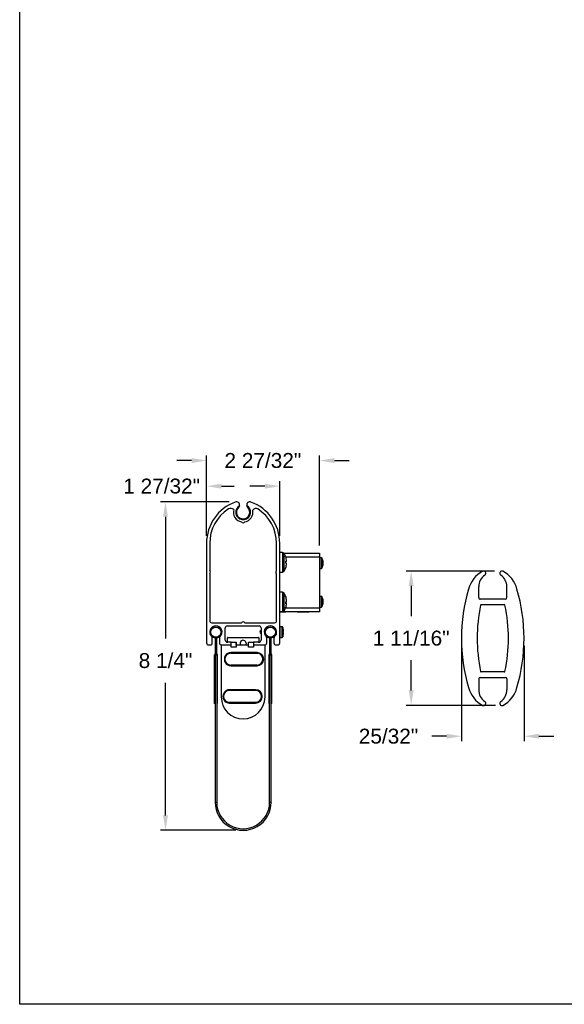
# Model space of a CAD drawing. Header units: inches. Extents: x 170 to 312, y 215 to 248.
# Tile 1 of 256: x 169.59 to 173.02, y 214.76 to 220.95. Entities that reach past the tile are written whole.
import ezdxf

# ---------------------------------------------------------------- set-up
doc = ezdxf.new("R2010")
doc.units = ezdxf.units.IN
doc.header["$LTSCALE"] = 0.25
doc.header["$MEASUREMENT"] = 0
doc.layers.add('ANNOTATIONS', color=1, linetype='Continuous')
doc.layers.add('DETAILS', color=4, linetype='Continuous')
doc.styles.add('ARIAL', font='arial.ttf', dxfattribs={"height": 0.09375})
doc.dimstyles.new('STANDARD$0', dxfattribs={"dimtxt": 0.09375, "dimasz": 0.09375, "dimexe": 0.03125, "dimexo": 0.046875, "dimgap": 0.09, "dimtad": 0, "dimtih": 1, "dimtoh": 1, "dimdec": 4, "dimzin": 0, "dimdsep": 46, "dimtxsty": 'ARIAL', "dimcen": 0.09, "dimadec": 0, "dimazin": 0, "dimtfac": 1, "dimtdec": 4, "dimtofl": 0, "dimtmove": 0, "dimatfit": 1, "dimfxl": 1, "dimtolj": 1, "dimtzin": 0, "dimarcsym": 0})

# ---------------------------------------------------------------- blocks, each defined once
blk = doc.blocks.new('*D211')
at = {"layer": 'ANNOTATIONS', "color": 0, "lineweight": -2, "transparency": 16777216}
for p, q in [((172.5782, 217.484), (172.0218, 217.484)), ((172.053, 217.3902), (172.053, 217.1998)), ((172.053, 216.7324), (172.053, 216.9228)), ((172.5839, 216.6387), (172.0218, 216.6387))]:
    blk.add_line(p, q, dxfattribs=at)
at = {"layer": 'ANNOTATIONS', "color": 0, "transparency": 16777216}
for points in [[(172.0374, 217.3902), (172.0687, 217.3902), (172.053, 217.484)], [(172.0374, 216.7324), (172.0687, 216.7324), (172.053, 216.6387)]]:
    blk.add_solid(points, dxfattribs=at)
at = {"layer": 'defpoints', "color": 0, "transparency": 16777216}
for p in [(172.6251, 217.484), (172.053, 216.6387), (172.6308, 216.6387)]:
    blk.add_point(p, dxfattribs=at)
at = {"layer": 'ANNOTATIONS', "color": 0, "transparency": 16777216, "insert": (172.053, 217.0613), "char_height": 0.09375, "attachment_point": 5, "style": 'ARIAL'}
blk.add_mtext('\\A1;1 11/16"', dxfattribs=at)
blk = doc.blocks.new('*D212')
at = {"layer": 'ANNOTATIONS', "color": 0, "lineweight": -2, "transparency": 16777216}
for p, q in [((172.3699, 217.0138), (172.3699, 216.4133)), ((172.7637, 217.0138), (172.7637, 216.4133)), ((172.2762, 216.4446), (172.1824, 216.4446)), ((172.8574, 216.4446), (172.9512, 216.4446))]:
    blk.add_line(p, q, dxfattribs=at)
at = {"layer": 'ANNOTATIONS', "color": 0, "transparency": 16777216}
for points in [[(172.2762, 216.4602), (172.2762, 216.429), (172.3699, 216.4446)], [(172.8574, 216.4602), (172.8574, 216.429), (172.7637, 216.4446)]]:
    blk.add_solid(points, dxfattribs=at)
at = {"layer": 'defpoints', "color": 0, "transparency": 16777216}
for p in [(172.3699, 217.0607), (172.7637, 217.0607), (172.7637, 216.4446)]:
    blk.add_point(p, dxfattribs=at)
at = {"layer": 'ANNOTATIONS', "color": 0, "transparency": 16777216, "insert": (171.9103, 216.4446), "char_height": 0.09375, "attachment_point": 5, "style": 'ARIAL'}
blk.add_mtext('\\A1;25/32"', dxfattribs=at)
blk = doc.blocks.new('*D192')
at = {"layer": 'ANNOTATIONS', "color": 0, "lineweight": -2, "transparency": 16777216}
for p, q in [((170.9075, 217.9187), (170.4755, 217.9187)), ((170.5067, 217.8249), (170.5067, 217.0585)), ((170.5067, 215.947), (170.5067, 216.7816)), ((170.9485, 215.8533), (170.4755, 215.8533))]:
    blk.add_line(p, q, dxfattribs=at)
at = {"layer": 'ANNOTATIONS', "color": 0, "transparency": 16777216}
for points in [[(170.4911, 217.8249), (170.5223, 217.8249), (170.5067, 217.9187)], [(170.4911, 215.947), (170.5223, 215.947), (170.5067, 215.8533)]]:
    blk.add_solid(points, dxfattribs=at)
at = {"layer": 'defpoints', "color": 0, "transparency": 16777216}
for p in [(170.9544, 217.9187), (170.5067, 215.8533), (170.9954, 215.8533)]:
    blk.add_point(p, dxfattribs=at)
at = {"layer": 'ANNOTATIONS', "color": 0, "transparency": 16777216, "insert": (170.5067, 216.92), "char_height": 0.09375, "attachment_point": 5, "style": 'ARIAL'}
blk.add_mtext('\\A1;8 1/4"', dxfattribs=at)
blk = doc.blocks.new('*D193')
at = {"layer": 'ANNOTATIONS', "color": 0, "lineweight": -2, "transparency": 16777216}
for p, q in [((170.7649, 217.7059), (170.7649, 218.2098)), ((171.4759, 217.6436), (171.4759, 218.2098)), ((170.6712, 218.1786), (170.5774, 218.1786)), ((171.5697, 218.1786), (171.6634, 218.1786))]:
    blk.add_line(p, q, dxfattribs=at)
at = {"layer": 'ANNOTATIONS', "color": 0, "transparency": 16777216}
for points in [[(170.6712, 218.1942), (170.6712, 218.163), (170.7649, 218.1786)], [(171.5697, 218.1942), (171.5697, 218.163), (171.4759, 218.1786)]]:
    blk.add_solid(points, dxfattribs=at)
at = {"layer": 'defpoints', "color": 0, "transparency": 16777216}
for p in [(170.7649, 218.1786), (170.7649, 217.659), (171.4759, 217.5967)]:
    blk.add_point(p, dxfattribs=at)
at = {"layer": 'ANNOTATIONS', "color": 0, "transparency": 16777216, "insert": (171.1194, 218.1786), "char_height": 0.09375, "attachment_point": 5, "style": 'ARIAL'}
blk.add_mtext('\\A1;2 27/32"', dxfattribs=at)

msp = doc.modelspace()

# ---------------------------------------------------------------- linework, layer by layer
at = {"layer": 'ANNOTATIONS'}
for p, q in [((170.76491, 217.70592), (170.76491, 218.04886)), ((170.85866, 218.01761), (170.9399, 218.01761)), ((171.13216, 218.01761), (171.03841, 218.01761)), ((171.22591, 217.70592), (171.22591, 218.04886))]:
    msp.add_line(p, q, dxfattribs=at)
for points in [[(170.85866, 218.03323), (170.85866, 218.00198), (170.76491, 218.01761)], [(171.13216, 218.03323), (171.13216, 218.00198), (171.22591, 218.01761)]]:
    msp.add_solid(points, dxfattribs=at)
at = {"layer": 'defpoints'}
msp.add_lwpolyline([(189.05875, 214.75854), (169.58887, 214.75854), (169.58887, 227.49365), (189.05875, 227.49365)], close=True, dxfattribs=at)
at = {"layer": 'DETAILS'}
for p, q in [((171.02903, 217.87869), (171.02414, 217.88423)), ((170.76491, 217.65904), (170.76491, 217.03124)), ((170.78491, 217.65904), (170.78491, 217.48588)), ((171.20591, 217.48588), (171.20591, 217.65904)), ((171.22591, 217.03124), (171.22591, 217.65904)), ((171.24411, 217.60024), (171.22591, 217.60024)), ((171.24411, 217.60024), (171.24411, 217.47724)), ((171.25112, 217.59674), (171.47591, 217.59674)), ((171.25125, 217.59655), (171.25125, 217.48094)), ((171.47591, 217.57174), (171.26388, 217.57174)), ((171.47591, 217.59674), (171.47591, 217.22764)), ((171.48676, 217.56749), (171.47591, 217.56749)), ((171.48676, 217.56749), (171.48676, 217.49999)), ((171.4898, 217.56593), (171.4898, 217.50156)), ((171.26328, 217.54567), (171.26914, 217.54616)), ((171.26914, 217.54574), (171.2633, 217.54528)), ((171.2691, 217.53133), (171.26914, 217.53133)), ((171.49977, 217.52775), (171.49669, 217.52814)), ((171.49738, 217.53138), (171.49977, 217.53126)), ((171.49977, 217.53974), (171.49934, 217.53968)), ((170.78491, 217.46588), (170.78491, 217.17124)), ((171.20591, 217.17124), (171.20591, 217.46588)), ((171.22591, 217.47724), (171.24411, 217.47724)), ((171.47591, 217.49999), (171.48676, 217.49999)), ((172.47822, 217.3166), (172.47822, 217.3855)), ((172.65538, 217.3166), (172.65538, 217.3855)), ((171.24411, 217.35024), (171.22591, 217.35024)), ((171.24411, 217.35024), (171.24411, 217.22724)), ((171.25125, 217.34655), (171.25125, 217.23094)), ((171.48676, 217.32438), (171.47591, 217.32438)), ((171.48676, 217.32438), (171.48676, 217.25688)), ((171.4898, 217.32282), (171.4898, 217.25845)), ((171.26914, 217.28055), (171.2634, 217.28107)), ((171.26342, 217.28307), (171.26914, 217.28268)), ((171.26914, 217.29694), (171.26896, 217.29692)), ((171.26896, 217.28056), (171.26914, 217.28268)), ((171.47591, 217.25688), (171.48676, 217.25688)), ((171.49977, 217.28464), (171.49669, 217.28503)), ((171.49738, 217.28827), (171.49977, 217.28814)), ((171.49977, 217.29663), (171.49934, 217.29657)), ((172.64553, 217.30676), (172.48805, 217.30676)), ((172.49431, 217.27231), (172.63929, 217.27231)), ((171.22591, 217.22724), (171.24411, 217.22724)), ((171.26446, 217.22654), (171.22591, 217.22654)), ((171.26446, 217.22477), (171.22591, 217.22477)), ((171.47591, 217.22764), (171.24672, 217.22764)), ((171.26291, 217.25264), (171.47591, 217.25264)), ((171.26446, 217.22764), (171.26446, 217.22477)), ((171.33487, 217.22764), (171.33487, 217.22477)), ((171.409, 217.22654), (171.33487, 217.22654)), ((171.409, 217.22477), (171.33487, 217.22477)), ((171.41084, 217.22861), (171.409, 217.22477)), ((171.409, 217.22654), (171.409, 217.22477)), ((170.79741, 217.15874), (170.98541, 217.15874)), ((170.89541, 217.13874), (171.09541, 217.13874)), ((171.00541, 217.15874), (171.19341, 217.15874)), ((171.24085, 217.13282), (171.22801, 217.13349)), ((171.22801, 217.066), (171.22801, 217.13349)), ((171.24085, 217.06667), (171.24085, 217.13282)), ((170.88291, 217.04874), (170.88291, 217.12624)), ((171.10791, 217.12624), (171.10791, 217.04874)), ((171.1313, 217.09001), (171.12914, 217.09001)), ((171.1315, 217.11017), (171.12933, 217.11017)), ((171.12933, 217.08931), (171.1315, 217.08931)), ((171.20266, 217.08451), (171.20366, 217.08282)), ((171.20449, 217.11017), (171.20358, 217.11017)), ((171.24533, 217.12941), (171.24533, 217.07008)), ((171.24836, 217.11775), (171.24836, 217.11801)), ((171.24836, 217.10279), (171.24957, 217.10292)), ((171.24836, 217.0967), (171.24836, 217.10279)), ((171.24836, 217.08148), (171.24836, 217.08174)), ((170.77741, 217.01874), (170.78891, 217.01874)), ((170.80141, 217.03124), (170.80141, 217.06196)), ((170.81889, 217.06318), (170.81889, 216.96475)), ((170.81889, 217.04883), (170.82381, 217.04883)), ((170.82381, 217.06318), (170.82381, 216.96475)), ((170.82401, 216.96475), (170.82401, 217.06318)), ((170.82401, 217.04883), (170.82893, 217.04883)), ((170.82893, 216.96475), (170.82893, 217.06318)), ((170.84641, 217.06196), (170.84641, 217.03124)), ((170.85761, 217.01656), (170.85761, 216.69176)), ((170.91966, 217.01656), (170.85761, 217.01656)), ((170.85891, 217.01874), (170.91966, 217.01874)), ((170.91966, 217.03624), (170.89541, 217.03624)), ((170.89698, 217.03821), (170.89698, 217.0638)), ((170.89895, 217.06577), (171.09186, 217.06577)), ((170.91966, 217.0365), (170.95091, 217.0365)), ((170.91966, 217.00525), (170.91966, 217.0365)), ((170.95091, 217.0365), (170.95091, 217.00525)), ((171.02903, 217.01656), (170.95091, 217.01656)), ((170.95112, 217.01656), (170.95112, 217.03428)), ((171.02903, 217.0365), (171.06028, 217.0365)), ((171.02903, 217.00525), (171.02903, 217.0365)), ((171.06028, 217.0365), (171.06028, 217.00525)), ((171.09541, 217.03624), (171.06028, 217.03624)), ((171.06028, 217.01874), (171.13191, 217.01874)), ((171.1332, 217.01656), (171.06028, 217.01656)), ((171.09383, 217.0638), (171.09383, 217.03821)), ((171.1332, 216.69176), (171.1332, 217.01656)), ((171.14441, 217.03124), (171.14441, 217.06196)), ((171.16189, 217.06318), (171.16189, 216.96475)), ((171.16189, 217.04883), (171.16681, 217.04883)), ((171.16681, 217.06318), (171.16681, 216.96475)), ((171.16701, 216.96475), (171.16701, 217.06318)), ((171.16701, 217.04883), (171.17193, 217.04883)), ((171.17193, 216.96475), (171.17193, 217.06318)), ((171.18941, 217.06196), (171.18941, 217.03124)), ((171.20191, 217.01874), (171.21341, 217.01874)), ((171.22801, 217.066), (171.24085, 217.06667)), ((170.83375, 216.95508), (170.81406, 216.95508)), ((170.81406, 216.95508), (170.81406, 216.65128)), ((170.81889, 216.96475), (170.81472, 216.95754)), ((170.81899, 216.95508), (170.81472, 216.95754)), ((170.81889, 216.96475), (170.82315, 216.96229)), ((170.81889, 216.96475), (170.82381, 216.96475)), ((170.82315, 216.96229), (170.81899, 216.95508)), ((170.81899, 216.95508), (170.81899, 216.0297)), ((170.82893, 216.96475), (170.82401, 216.96475)), ((170.82893, 216.96475), (170.82466, 216.96229)), ((170.82883, 216.95508), (170.82466, 216.96229)), ((170.82883, 216.95508), (170.83309, 216.95754)), ((170.82883, 216.95508), (170.82883, 216.0297)), ((170.83309, 216.95754), (170.82893, 216.96475)), ((170.83375, 216.65128), (170.83375, 216.95508)), ((171.08302, 216.96671), (170.90744, 216.9668)), ((170.91712, 216.96804), (171.09962, 216.96795)), ((171.083, 216.9714), (170.91893, 216.9714)), ((170.95091, 217.00525), (170.91966, 217.00525)), ((171.06028, 217.00525), (171.02903, 217.00525)), ((171.17675, 216.95508), (171.15706, 216.95508)), ((171.15706, 216.95508), (171.15706, 216.65128)), ((171.16189, 216.96475), (171.15772, 216.95754)), ((171.16199, 216.95508), (171.15772, 216.95754)), ((171.16189, 216.96475), (171.16615, 216.96229)), ((171.16189, 216.96475), (171.16681, 216.96475)), ((171.16615, 216.96229), (171.16199, 216.95508)), ((171.16199, 216.0297), (171.16199, 216.95508)), ((171.17193, 216.96475), (171.16701, 216.96475)), ((171.17193, 216.96475), (171.16766, 216.96229)), ((171.17183, 216.95508), (171.16766, 216.96229)), ((171.17183, 216.95508), (171.17609, 216.95754)), ((171.17183, 216.0297), (171.17183, 216.95508)), ((171.17609, 216.95754), (171.17193, 216.96475)), ((171.17675, 216.65128), (171.17675, 216.95508)), ((170.91712, 216.89252), (171.08296, 216.89244)), ((171.08296, 216.89119), (170.91712, 216.89127)), ((170.91892, 216.88774), (171.08298, 216.88774)), ((172.63929, 216.84908), (172.49431, 216.84908)), ((172.47822, 216.80479), (172.47822, 216.73589)), ((172.48805, 216.81463), (172.64553, 216.81463)), ((172.65538, 216.80479), (172.65538, 216.73589)), ((171.07418, 216.73237), (170.8986, 216.73246)), ((170.90829, 216.7337), (171.09079, 216.73361)), ((171.07417, 216.73706), (170.9101, 216.73706)), ((170.81899, 216.65128), (170.81406, 216.65128)), ((170.83375, 216.65128), (170.82883, 216.65128)), ((170.90828, 216.65818), (171.07413, 216.6581)), ((171.07413, 216.65685), (170.90828, 216.65693)), ((170.91009, 216.6534), (171.07415, 216.6534)), ((171.16199, 216.65128), (171.15706, 216.65128)), ((171.17675, 216.65128), (171.17183, 216.65128)), ((170.81899, 216.0297), (170.82883, 216.0297)), ((171.16199, 216.0297), (171.17183, 216.0297))]:
    msp.add_line(p, q, dxfattribs=at)
at = {"layer": 'DETAILS', "flags": 128}
for points in [[(171.02903, 217.88661), (171.0286, 217.88704), (171.01829, 217.89486)], [(171.26324, 217.57352), (171.26332, 217.57354), (171.26338, 217.57354), (171.26341, 217.57352), (171.26343, 217.57348), (171.26341, 217.57342), (171.26338, 217.57334), (171.26333, 217.57327)], [(171.26337, 217.25389), (171.26332, 217.25371), (171.26324, 217.25353)], [(171.24957, 217.09657), (171.24946, 217.09658), (171.24933, 217.09659), (171.2492, 217.09661), (171.24905, 217.09662), (171.24889, 217.09664), (171.24873, 217.09666), (171.24855, 217.09668), (171.24836, 217.0967)], [(171.01416, 217.02952), (171.01273, 217.02235), (171.00895, 217.01656)], [(170.91712, 216.89252), (170.91712, 216.89228), (170.91712, 216.89204), (170.91712, 216.89183), (170.91712, 216.89164), (170.91712, 216.89148), (170.91712, 216.89137), (170.91712, 216.8913), (170.91712, 216.89127)], [(171.08296, 216.89244), (171.08296, 216.89219), (171.08296, 216.89196), (171.08296, 216.89174), (171.08296, 216.89155), (171.08296, 216.8914), (171.08296, 216.89128), (171.08296, 216.89121), (171.08296, 216.89119)], [(170.90828, 216.65818), (170.90828, 216.65794), (170.90828, 216.6577), (170.90828, 216.65749), (170.90828, 216.6573), (170.90828, 216.65714), (170.90828, 216.65703), (170.90828, 216.65696), (170.90828, 216.65693)], [(171.07413, 216.6581), (171.07413, 216.65785), (171.07413, 216.65762), (171.07413, 216.6574), (171.07413, 216.65721), (171.07413, 216.65706), (171.07413, 216.65694), (171.07413, 216.65687), (171.07413, 216.65685)]]:
    msp.add_lwpolyline(points, dxfattribs=at)
at = {"layer": 'DETAILS'}
for centre in [(170.82391, 217.09974), (171.16691, 217.09974)]:
    msp.add_circle(centre, 0.03199, dxfattribs=at)
for centre, radius, start, end in [((171.03991, 217.65904), 0.275, 109.948567, 180), ((170.91751, 217.84693), 0.03087, 52.728831, 118.061536), ((170.95291, 217.89874), 0.02, 348.794988, 109.948567), ((170.99541, 217.85395), 0.04687, 119.217946, 44.9083), ((170.99541, 217.85395), 0.04175, 133.49246, 46.507813), ((171.03791, 217.89874), 0.02, 70.051433, 191.205012), ((170.95091, 217.65904), 0.275, 0, 70.051433), ((171.07602, 217.85128), 0.02575, 62.714637, 141.980415), ((171.03991, 217.65904), 0.255, 122.47572, 180), ((170.99541, 217.85395), 0.06175, 163.492926, 260.680289), ((170.99541, 217.85395), 0.06175, 279.319711, 12.33784), ((170.95091, 217.65904), 0.255, 0, 57.52428), ((170.99541, 217.80051), 0.0125, 216.869898, 323.130102), ((171.24411, 217.59149), 0.00875, 35.315767, 90), ((171.16966, 217.53874), 0.1, 20.340031, 35.315767), ((171.16934, 217.53897), 0.10005, 4.119165, 20.20228), ((171.48676, 217.56374), 0.00375, 35.668198, 90), ((171.44496, 217.53374), 0.0552, 12.33333, 35.668198), ((171.16966, 217.53874), 0.1, 324.684233, 339.659969), ((171.26459, 217.51711), 0.0294, 81.113356, 92.64181), ((171.14194, 217.53975), 0.12149, 356.82436, 3.17564), ((171.25959, 217.57571), 0.03145, 276.663016, 287.669391), ((171.25959, 217.50178), 0.03146, 72.331063, 83.335849), ((171.16906, 217.53896), 0.10034, 339.825053, 355.877319), ((171.16934, 217.53852), 0.10005, 339.79772, 355.880835), ((171.26282, 217.50392), 0.000602, 6.040761, 46.245372), ((171.14203, 217.53773), 0.12139, 357.767729, 0.477056), ((171.44496, 217.53374), 0.0552, 324.331802, 347.66667), ((171.4532, 217.53554), 0.04676, 5.142737, 21.919905), ((171.48685, 217.55137), 0.00987, 350.465806, 9.534194), ((171.45085, 217.53179), 0.04913, 5.188232, 21.420281), ((171.48706, 217.53943), 0.01311, 316.579273, 345.874996), ((171.43911, 217.52646), 0.05761, 356.062227, 3.937773), ((171.48961, 217.53034), 0.01049, 311.653078, 345.691875), ((171.48953, 217.52899), 0.01049, 12.466363, 26.943185), ((171.45315, 217.53195), 0.04681, 347.669146, 354.853722), ((171.45161, 217.53558), 0.04836, 350.751837, 354.87191), ((170.77741, 217.47588), 0.0125, 306.869898, 53.130102), ((171.21341, 217.47588), 0.0125, 126.869898, 233.130102), ((171.24411, 217.48599), 0.00875, 270, 324.684233), ((171.48676, 217.50374), 0.00375, 270, 324.331802), ((172.58648, 217.32645), 0.1773, 118.172633, 165.53328), ((172.5668, 217.3855), 0.08858, 124.896725, 180.000004), ((172.50853, 217.46995), 0.01403, 302.760574, 114.226776), ((172.62506, 217.46995), 0.01403, 65.773228, 237.239429), ((172.5668, 217.3855), 0.08858, 0, 55.103279), ((172.54711, 217.32645), 0.1773, 14.466724, 61.82737), ((171.24411, 217.34149), 0.00875, 35.315767, 90), ((171.16966, 217.28874), 0.1, 20.515105, 35.315767), ((171.17188, 217.28987), 0.09751, 4.160168, 20.464317), ((171.2607, 217.32296), 0.00273, 338.555103, 21.444897), ((171.17044, 217.28759), 0.09896, 4.178356, 20.322395), ((171.48676, 217.32063), 0.00375, 35.668198, 90), ((171.44496, 217.29063), 0.0552, 12.33333, 35.668198), ((173.46364, 217.0607), 1.0937, 163.532357, 180.0002), ((171.66995, 217.0607), 1.0937, 359.999803, 16.467646), ((171.25896, 217.30196), 0.01244, 290.128385, 324.901764), ((171.1445, 217.28362), 0.11893, 356.790289, 3.209711), ((171.25896, 217.27553), 0.01244, 35.098496, 69.871355), ((171.2613, 217.28679), 0.01002, 281.165082, 321.468592), ((171.17188, 217.28762), 0.09751, 339.535673, 355.839843), ((171.48676, 217.26063), 0.00375, 270, 324.331802), ((171.44496, 217.29063), 0.0552, 324.331802, 347.66667), ((171.4532, 217.29243), 0.04676, 5.142713, 21.919893), ((171.48685, 217.30826), 0.00987, 350.465877, 9.534123), ((171.45085, 217.28868), 0.04913, 5.188254, 21.420294), ((171.48706, 217.29632), 0.01311, 316.579475, 345.874947), ((171.43911, 217.28335), 0.05761, 356.062227, 3.937773), ((171.48961, 217.28723), 0.01049, 311.653386, 345.691566), ((171.48953, 217.28588), 0.01049, 12.466534, 26.943282), ((171.45315, 217.28884), 0.04682, 347.66929, 354.853578), ((171.45161, 217.29247), 0.04836, 350.751898, 354.871924), ((173.46365, 217.0607), 0.99528, 167.907688, 180.000198), ((172.48806, 217.3166), 0.00984, 180.000004, 270.000004), ((172.4943, 217.26837), 0.00394, 90.000004, 167.907688), ((172.63929, 217.26837), 0.00394, 12.092316, 90), ((171.66994, 217.0607), 0.99528, 359.999806, 12.092316), ((172.64554, 217.3166), 0.00984, 270, 0), ((171.24411, 217.23599), 0.00875, 270, 324.684233), ((171.16966, 217.28874), 0.1, 324.684233, 339.484895), ((170.79741, 217.17124), 0.0125, 180, 270), ((170.82391, 217.09974), 0.039, 312.813303, 227.186697), ((170.82391, 217.09974), 0.03691, 277.816449, 262.183551), ((170.89541, 217.12624), 0.0125, 90, 180), ((170.99541, 217.15124), 0.0125, 36.869898, 143.130102), ((171.09541, 217.12624), 0.0125, 0, 90), ((171.16691, 217.09974), 0.039, 312.813303, 227.186697), ((171.16691, 217.09974), 0.03691, 277.816449, 262.183551), ((171.19341, 217.17124), 0.0125, 270, 0), ((171.22791, 217.13149), 0.002, 87, 180), ((171.24058, 217.12783), 0.005, 18.497401, 87), ((170.78891, 217.06196), 0.0125, 0, 47.186697), ((170.85891, 217.06196), 0.0125, 132.813303, 180), ((171.13191, 217.06196), 0.0125, 0, 47.186697), ((171.20191, 217.06196), 0.0125, 132.813303, 180), ((171.15664, 217.09974), 0.09351, 11.261952, 18.497401), ((171.15664, 217.09974), 0.09351, 341.502599, 348.738048), ((171.15634, 217.09975), 0.09376, 6.080867, 11.06999), ((171.15634, 217.09974), 0.09376, 348.930012, 353.919141), ((171.17022, 217.10235), 0.07969, 1.850807, 5.277537), ((171.23513, 217.10608), 0.01479, 347.66359, 355.516516), ((171.23513, 217.09341), 0.01479, 4.483403, 12.336529), ((171.17023, 217.09714), 0.07969, 354.722436, 358.149213), ((170.77741, 217.03124), 0.0125, 180, 270), ((170.78891, 217.03124), 0.0125, 270, 0), ((170.81889, 217.06318), 0.00492, 0, 82.183551), ((170.82893, 217.06318), 0.00492, 97.816449, 180), ((170.85891, 217.03124), 0.0125, 180, 270), ((170.89541, 217.04874), 0.0125, 180, 270), ((170.89895, 217.0638), 0.00197, 90, 180), ((170.89895, 217.03821), 0.00197, 180, 270), ((170.94915, 217.03428), 0.00197, 0, 26.619731), ((170.99541, 217.02952), 0.01875, 0, 223.736163), ((171.09186, 217.0638), 0.00197, 0, 90), ((171.09186, 217.03821), 0.00197, 270, 0), ((171.09541, 217.04874), 0.0125, 270, 0), ((171.13191, 217.03124), 0.0125, 270, 0), ((171.16189, 217.06318), 0.00492, 0, 82.183551), ((171.17193, 217.06318), 0.00492, 97.816449, 180), ((171.20191, 217.03124), 0.0125, 180, 270), ((171.21341, 217.03124), 0.0125, 270, 0), ((171.22791, 217.06799), 0.002, 180, 273), ((171.24058, 217.07166), 0.005, 273, 341.502599), ((173.46364, 217.06069), 1.0937, 179.999807, 196.46765), ((173.46365, 217.06069), 0.99528, 179.999809, 192.092319), ((171.66994, 217.06069), 0.99528, 347.907684, 0.000194), ((171.66995, 217.06069), 1.0937, 343.532354, 0.000197), ((170.81899, 216.95508), 0.00492, 150, 180), ((170.81889, 216.96475), 0.00492, 330, 0), ((170.82893, 216.96475), 0.00492, 180, 210), ((170.82883, 216.95508), 0.00492, 0, 30), ((170.91895, 216.92957), 0.04183, 89.973498, 270), ((170.91713, 216.92966), 0.03839, 89.970827, 269.970827), ((170.91713, 216.92966), 0.03714, 89.970827, 269.970827), ((171.08298, 216.92957), 0.03839, 269.970827, 89.970827), ((171.08298, 216.92957), 0.03714, 269.970827, 89.970827), ((171.08298, 216.92957), 0.04183, 270, 90), ((171.16199, 216.95508), 0.00492, 150, 180), ((171.16189, 216.96475), 0.00492, 330, 0), ((171.17193, 216.96475), 0.00492, 180, 210), ((171.17183, 216.95508), 0.00492, 0, 30), ((172.4943, 216.85302), 0.00394, 192.092319, 270.000004), ((172.63929, 216.85302), 0.00394, 270, 347.907684), ((172.48806, 216.80479), 0.00984, 90.000004, 180.000004), ((172.64554, 216.80479), 0.00984, 0, 90), ((170.91012, 216.69523), 0.04183, 89.973498, 270), ((170.9083, 216.69532), 0.03839, 89.970827, 269.970827), ((170.9083, 216.69532), 0.03714, 89.970827, 269.970827), ((171.07415, 216.69523), 0.03839, 269.970827, 89.970827), ((171.07415, 216.69523), 0.03714, 269.970827, 89.970827), ((171.07415, 216.69523), 0.04183, 270, 90), ((172.58648, 216.79495), 0.1773, 194.466727, 241.827374), ((172.5668, 216.73589), 0.08858, 180.000004, 235.103282), ((172.5668, 216.73589), 0.08858, 304.896721, 0), ((172.54711, 216.79495), 0.1773, 298.17263, 345.533276), ((170.99541, 216.69176), 0.1378, 180, 0), ((172.50853, 216.65145), 0.01403, 245.773231, 57.239433), ((172.62506, 216.65145), 0.01403, 122.760571, 294.226772), ((170.99541, 216.0297), 0.17642, 180, 0.000009), ((170.99541, 216.0297), 0.16658, 180, 0.00001)]:
    msp.add_arc(centre, radius, start, end, dxfattribs=at)
msp.add_ellipse((171.10323, 217.09974), major_axis=(0.03574, -0.01028), ratio=0.048755, start_param=5.5268083, end_param=5.6231811, dxfattribs=at)
for points, knots in [([(170.97253, 217.89486), (170.97202, 217.89305), (170.97107, 217.88966), (170.96858, 217.88613), (170.967, 217.88456), (170.96667, 217.88423)], [0, 0, 0, 0, 0.4754678, 0.89118, 1, 1, 1, 1]), ([(171.02414, 217.88423), (171.02288, 217.88565), (171.02037, 217.88847), (171.01886, 217.8923), (171.01839, 217.89441), (171.01829, 217.89486)], [0, 0, 0, 0, 0.4419202, 0.8818258, 1, 1, 1, 1]), ([(171.10791, 217.10974), (171.10441, 217.10641), (171.09741, 217.09974), (171.10441, 217.09308), (171.10791, 217.08975)], [0, 0, 0, 0, 0.4999999, 1, 1, 1, 1]), ([(171.20391, 217.10963), (171.20321, 217.11079), (171.2018, 217.11313), (171.20041, 217.11548), (171.19972, 217.11666)], [0, 0, 0, 0, 0.4972927, 1, 1, 1, 1]), ([(171.201, 217.0873), (171.20119, 217.08699), (171.20171, 217.08612), (171.20223, 217.08525), (171.20256, 217.08469)], [0, 0, 0, 0, 0.3572387, 1, 1, 1, 1]), ([(171.20215, 217.08979), (171.20225, 217.08901), (171.20246, 217.08726), (171.2027, 217.08632), (171.20283, 217.0858)], [0, 0, 0, 0, 0.4475741, 1, 1, 1, 1]), ([(171.20297, 217.09563), (171.20307, 217.09476), (171.20334, 217.09244), (171.20359, 217.09064), (171.20375, 217.08951)], [0, 0, 0, 0, 0.378144, 1, 1, 1, 1])]:
    msp.add_open_spline(points, degree=3, knots=knots, dxfattribs=at)

# ---------------------------------------------------------------- texts
at = {"layer": 'ANNOTATIONS', "insert": (170.48252, 218.01761), "char_height": 0.09375, "attachment_point": 5, "style": 'ARIAL'}
msp.add_mtext('\\A1;1 27/32"', dxfattribs=at)

# ---------------------------------------------------------------- dimensions: what is measured, and where the dimension line sits
at = {"layer": 'ANNOTATIONS'}
for base, p1, p2, text, picture, middle in [((170.76491, 218.17858), (171.47591, 217.59674), (170.76491, 217.65904), '2 27/32"', '*D193', (171.1194, 218.17858)), ((172.76365, 216.4446), (172.36994, 217.0607), (172.76365, 217.0607), '25/32"', '*D212', (171.91031, 216.4446))]:
    dim = msp.add_linear_dim(base=base, p1=p1, p2=p2, text=text, dimstyle='STANDARD$0', dxfattribs=at)
    dim.commit()
    dim.dimension.update_dxf_attribs({"geometry": picture, "text_midpoint": middle, "dimtype": 160})
for base, p1, p2, text, picture, middle in [((170.50671, 215.85328), (170.95436, 217.91869), (170.99541, 215.85328), '8 1/4"', '*D192', (170.50671, 216.92005)), ((172.05303, 216.63866), (172.62506, 217.48397), (172.63082, 216.63866), '1 11/16"', '*D211', (172.05303, 217.06131))]:
    dim = msp.add_linear_dim(base=base, p1=p1, p2=p2, angle=90, text=text, dimstyle='STANDARD$0', dxfattribs=at)
    dim.commit()
    dim.dimension.update_dxf_attribs({"geometry": picture, "text_midpoint": middle, "dimtype": 160})

doc.saveas('drawing.dxf')
